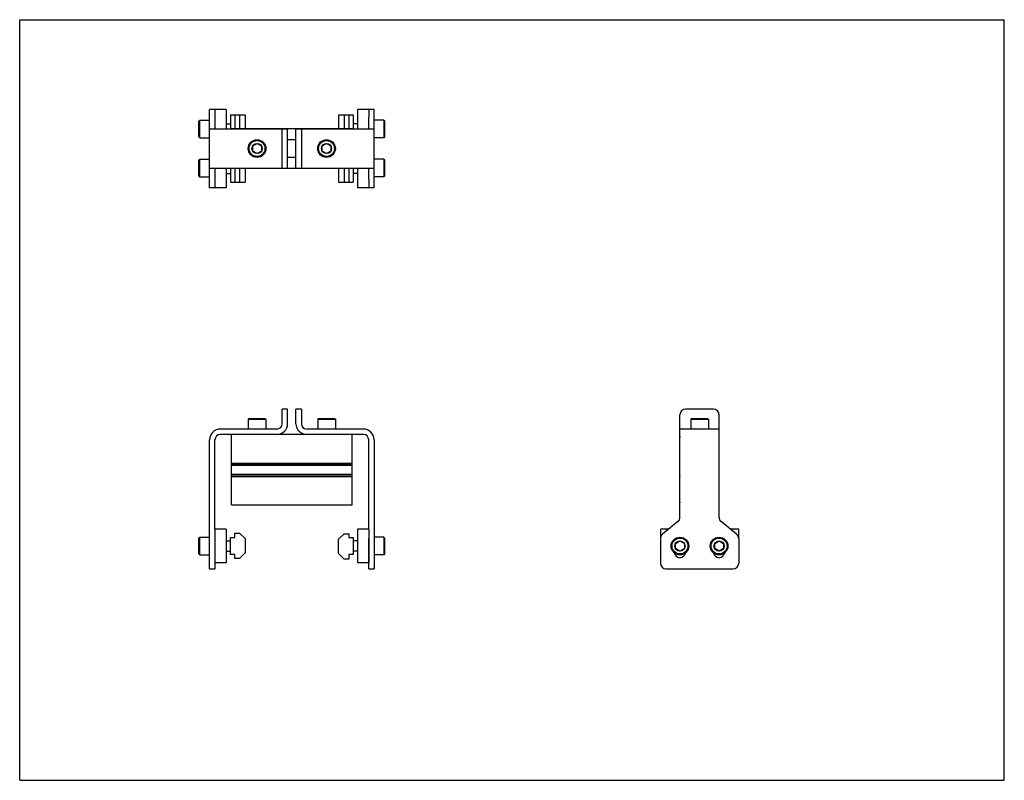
# Model space of a CAD drawing. Header units: inches. Extents: x 0 to 22, y 0 to 17.
import ezdxf

# ---------------------------------------------------------------- set-up
doc = ezdxf.new("R2010")
doc.units = ezdxf.units.IN
doc.header["$LTSCALE"] = 1.21
doc.header["$MEASUREMENT"] = 0
doc.layers.get('0').update_dxf_attribs({"linetype": 'CONTINUOUS'})
for name, color, linetype in [('200626M_BL6', 7, 'CONTINUOUS'), ('200626M_BL7', 7, 'CONTINUOUS'), ('202444_BL2', 7, 'CONTINUOUS'), ('202444_BL5', 7, 'CONTINUOUS'), ('207134_BL1', 7, 'CONTINUOUS'), ('207134_BL4', 7, 'CONTINUOUS'), ('207135_WW_207135_03_BL9', 7, 'CONTINUOUS'), ('9206XXM_920614M_BL10', 7, 'CONTINUOUS'), ('9206XXM_920614M_BL3', 7, 'CONTINUOUS'), ('9206XXM_920620M_BL0', 7, 'CONTINUOUS'), ('9206XXM_920620M_BL11', 7, 'CONTINUOUS'), ('9206XXM_920620M_BL12', 7, 'CONTINUOUS'), ('9206XXM_920620M_BL8', 7, 'CONTINUOUS')]:
    doc.layers.add(name, color=color, linetype=linetype)

# ---------------------------------------------------------------- blocks, each defined once
blk = doc.blocks.new('9206XXM_920620M_BL0', base_point=(4.357, 9.459))
at = {"layer": '9206XXM_920620M_BL0', "color": 7, "linetype": 'CONTINUOUS'}
for p, q in [((4.006, 13.86), (4.026, 13.88)), ((4.026, 13.486), (4.026, 13.88)), ((4.026, 13.88), (4.242, 13.88)), ((4.006, 13.506), (4.006, 13.86)), ((4.006, 13.506), (4.026, 13.486)), ((4.026, 13.486), (4.242, 13.486)), ((4.612, 13.565), (4.708, 13.565)), ((4.006, 5.413), (4.026, 5.433)), ((4.006, 5.059), (4.006, 5.413)), ((4.026, 5.039), (4.026, 5.433)), ((4.026, 5.433), (4.242, 5.433)), ((4.612, 5.354), (4.708, 5.354)), ((4.612, 5.118), (4.708, 5.118)), ((4.006, 5.059), (4.026, 5.039)), ((4.026, 5.039), (4.242, 5.039))]:
    blk.add_line(p, q, dxfattribs=at)
blk = doc.blocks.new('207134_BL1', base_point=(5.115, 9.861))
at = {"layer": '207134_BL1', "color": 7, "linetype": 'CONTINUOUS'}
for p, q in [((4.242, 13.245), (4.242, 14.995)), ((4.362, 14.995), (4.242, 14.995)), ((4.362, 14.811), (4.362, 14.558)), ((4.242, 14.558), (5.987, 14.558)), ((5.867, 13.683), (5.867, 14.558)), ((5.987, 13.683), (5.987, 14.558)), ((4.242, 13.683), (5.987, 13.683)), ((4.362, 13.683), (4.362, 13.429)), ((4.362, 13.245), (4.242, 13.245)), ((5.867, 7.971), (5.867, 8.296)), ((5.987, 8.296), (5.867, 8.296)), ((5.987, 7.971), (5.987, 8.296)), ((5.747, 7.851), (4.482, 7.851)), ((5.747, 7.731), (4.482, 7.731)), ((4.242, 4.726), (4.242, 7.611)), ((4.362, 5.611), (4.362, 7.611)), ((4.362, 5.402), (4.362, 4.726)), ((4.242, 4.726), (4.362, 4.726))]:
    blk.add_line(p, q, dxfattribs=at)
for centre, radius, start, end in [((5.747, 7.971), 0.24, 270, 360), ((5.747, 7.971), 0.12, 270, 360), ((4.482, 7.611), 0.24, 90, 180), ((4.482, 7.611), 0.12, 90, 180)]:
    blk.add_arc(centre, radius, start, end, dxfattribs=at)
blk = doc.blocks.new('202444_BL2', base_point=(4.487, 9.928))
at = {"layer": '202444_BL2', "color": 7, "linetype": 'CONTINUOUS'}
for p, q in [((4.362, 14.995), (4.362, 14.811)), ((4.612, 14.995), (4.362, 14.995)), ((4.612, 14.995), (4.612, 14.558)), ((4.612, 13.683), (4.612, 13.245)), ((4.362, 13.429), (4.362, 13.245)), ((4.612, 13.245), (4.362, 13.245)), ((4.362, 5.611), (4.362, 4.861)), ((4.612, 5.611), (4.362, 5.611)), ((4.612, 5.611), (4.612, 4.861)), ((4.612, 4.861), (4.362, 4.861))]:
    blk.add_line(p, q, dxfattribs=at)
blk = doc.blocks.new('9206XXM_920614M_BL3', base_point=(5.304, 11.084))
at = {"layer": '9206XXM_920614M_BL3', "color": 7, "linetype": 'CONTINUOUS'}
for p, q in [((5.206, 14.177), (5.304, 14.234)), ((5.206, 14.063), (5.206, 14.177)), ((5.304, 14.234), (5.403, 14.177)), ((5.403, 14.177), (5.403, 14.063)), ((5.304, 14.007), (5.206, 14.063)), ((5.403, 14.063), (5.304, 14.007)), ((5.127, 8.087), (5.107, 8.068)), ((5.107, 8.068), (5.107, 7.851)), ((5.107, 8.068), (5.501, 8.068)), ((5.127, 8.087), (5.481, 8.087)), ((5.481, 8.087), (5.501, 8.068)), ((5.501, 8.068), (5.501, 7.851))]:
    blk.add_line(p, q, dxfattribs=at)
for radius in [0.197, 0.177, 0.114]:
    blk.add_circle((5.304, 14.12), radius, dxfattribs=at)
blk = doc.blocks.new('207134_BL4', base_point=(11.119, 9.861))
at = {"layer": '207134_BL4', "color": 7, "linetype": 'CONTINUOUS'}
for p, q in [((7.918, 14.995), (7.798, 14.995)), ((7.918, 13.245), (7.918, 14.995)), ((7.798, 14.558), (7.798, 14.811)), ((6.173, 13.683), (6.173, 14.558)), ((6.173, 14.558), (7.918, 14.558)), ((6.293, 14.558), (6.293, 13.683)), ((6.173, 13.683), (7.918, 13.683)), ((7.798, 13.429), (7.798, 13.683)), ((7.918, 13.245), (7.798, 13.245)), ((6.173, 7.971), (6.173, 8.296)), ((6.293, 8.296), (6.173, 8.296)), ((6.293, 8.296), (6.293, 7.971)), ((14.752, 5.877), (14.752, 8.171)), ((15.502, 8.296), (14.877, 8.296)), ((15.627, 5.877), (15.627, 8.171)), ((7.678, 7.851), (6.413, 7.851)), ((7.678, 7.731), (6.413, 7.731)), ((15.627, 7.851), (14.752, 7.851)), ((7.798, 5.611), (7.798, 7.611)), ((7.918, 7.611), (7.918, 4.726)), ((14.706, 5.781), (14.361, 5.499)), ((16.019, 5.499), (15.673, 5.781)), ((7.798, 4.726), (7.798, 5.402)), ((14.315, 5.402), (14.315, 4.851)), ((16.065, 5.402), (16.065, 4.851)), ((7.798, 4.726), (7.918, 4.726)), ((14.44, 4.726), (15.94, 4.726))]:
    blk.add_line(p, q, dxfattribs=at)
for centre, radius, start, end in [((14.877, 8.171), 0.125, 90, 180), ((15.502, 8.171), 0.125, 0, 90), ((6.413, 7.971), 0.24, 180, 270), ((6.413, 7.971), 0.12, 180, 270), ((7.678, 7.611), 0.24, 0, 90), ((7.678, 7.611), 0.12, 0, 90), ((14.627, 5.877), 0.125, 309.2144, 360), ((15.752, 5.877), 0.125, 180, 230.7856), ((14.44, 5.402), 0.125, 129.2144, 180), ((15.94, 5.402), 0.125, 0, 50.7856), ((14.752, 5.101), 0.125, 188.3515, 351.6436), ((15.627, 5.101), 0.125, 188.3515, 351.6436), ((14.44, 4.851), 0.125, 180, 270), ((15.94, 4.851), 0.125, 270, 360)]:
    blk.add_arc(centre, radius, start, end, dxfattribs=at)
blk = doc.blocks.new('202444_BL5', base_point=(11.806, 9.928))
at = {"layer": '202444_BL5', "color": 7, "linetype": 'CONTINUOUS'}
for p, q in [((7.798, 14.995), (7.548, 14.995)), ((7.548, 14.995), (7.548, 14.558)), ((7.798, 14.995), (7.798, 14.811)), ((7.548, 13.683), (7.548, 13.245)), ((7.798, 13.429), (7.798, 13.245)), ((7.798, 13.245), (7.548, 13.245)), ((7.798, 5.611), (7.548, 5.611)), ((7.548, 5.611), (7.548, 4.861)), ((7.798, 5.611), (7.798, 4.861)), ((14.315, 5.611), (14.315, 5.402)), ((14.499, 5.611), (14.315, 5.611)), ((16.065, 5.611), (15.881, 5.611)), ((16.065, 5.402), (16.065, 5.611)), ((7.798, 4.861), (7.548, 4.861))]:
    blk.add_line(p, q, dxfattribs=at)
blk = doc.blocks.new('200626M_BL6', base_point=(7.288, 9.908))
at = {"layer": '200626M_BL6', "color": 7, "linetype": 'CONTINUOUS'}
for p, q in [((7.124, 14.87), (7.452, 14.87)), ((7.124, 14.87), (7.124, 14.561)), ((7.249, 14.87), (7.249, 14.561)), ((7.352, 14.87), (7.352, 14.561)), ((7.452, 14.87), (7.452, 14.558)), ((7.124, 13.679), (7.124, 13.37)), ((7.249, 13.679), (7.249, 13.37)), ((7.352, 13.679), (7.352, 13.37)), ((7.452, 13.683), (7.452, 13.37)), ((7.124, 13.37), (7.452, 13.37)), ((7.249, 5.512), (7.124, 5.387)), ((7.249, 5.512), (7.352, 5.512)), ((7.352, 5.512), (7.352, 5.424)), ((7.124, 5.071), (7.124, 5.387)), ((7.352, 5.424), (7.452, 5.424)), ((7.452, 5.424), (7.452, 5.049)), ((7.124, 5.071), (7.249, 4.946)), ((7.352, 4.946), (7.249, 4.946)), ((7.452, 5.049), (7.352, 5.049)), ((7.352, 5.049), (7.352, 4.946))]:
    blk.add_line(p, q, dxfattribs=at)
blk = doc.blocks.new('200626M_BL7', base_point=(4.872, 9.915))
at = {"layer": '200626M_BL7', "color": 7, "linetype": 'CONTINUOUS'}
for p, q in [((4.708, 14.87), (4.708, 14.558)), ((4.708, 14.87), (5.036, 14.87)), ((4.808, 14.87), (4.808, 14.561)), ((4.911, 14.87), (4.911, 14.561)), ((5.036, 14.87), (5.036, 14.561)), ((4.708, 13.683), (4.708, 13.37)), ((4.808, 13.679), (4.808, 13.37)), ((4.911, 13.679), (4.911, 13.37)), ((5.036, 13.679), (5.036, 13.37)), ((4.708, 13.37), (5.036, 13.37)), ((4.808, 5.424), (4.808, 5.527)), ((4.808, 5.527), (4.911, 5.527)), ((5.036, 5.402), (4.911, 5.527)), ((4.708, 5.049), (4.708, 5.424)), ((4.708, 5.424), (4.808, 5.424)), ((5.036, 5.402), (5.036, 5.086)), ((4.911, 4.961), (5.036, 5.086)), ((4.808, 5.049), (4.708, 5.049)), ((4.808, 4.961), (4.808, 5.049)), ((4.911, 4.961), (4.808, 4.961))]:
    blk.add_line(p, q, dxfattribs=at)
blk = doc.blocks.new('9206XXM_920620M_BL8', base_point=(11.201, 9.459))
at = {"layer": '9206XXM_920620M_BL8', "color": 7, "linetype": 'CONTINUOUS'}
for p, q in [((8.135, 13.88), (7.918, 13.88)), ((8.135, 13.88), (8.154, 13.86)), ((8.135, 13.88), (8.135, 13.486)), ((8.154, 13.86), (8.154, 13.506)), ((7.548, 13.565), (7.452, 13.565)), ((8.135, 13.486), (7.918, 13.486)), ((8.154, 13.506), (8.135, 13.486)), ((7.548, 5.354), (7.452, 5.354)), ((8.135, 5.433), (7.918, 5.433)), ((8.154, 5.413), (8.135, 5.433)), ((8.135, 5.433), (8.135, 5.039)), ((8.154, 5.413), (8.154, 5.059)), ((14.654, 5.293), (14.752, 5.35)), ((14.654, 5.179), (14.654, 5.293)), ((14.752, 5.35), (14.851, 5.293)), ((14.851, 5.293), (14.851, 5.179)), ((7.548, 5.118), (7.452, 5.118)), ((14.752, 5.123), (14.654, 5.179)), ((14.851, 5.179), (14.752, 5.123)), ((8.135, 5.039), (7.918, 5.039)), ((8.154, 5.059), (8.135, 5.039))]:
    blk.add_line(p, q, dxfattribs=at)
for radius in [0.197, 0.177, 0.114]:
    blk.add_circle((14.752, 5.236), radius, dxfattribs=at)
blk = doc.blocks.new('207135_WW_207135_03_BL9', base_point=(10.18, 10.359))
at = {"layer": '207135_WW_207135_03_BL9', "color": 7, "linetype": 'CONTINUOUS'}
for p, q in [((4.73, 14.558), (4.73, 14.561)), ((7.43, 14.561), (4.73, 14.561)), ((7.43, 14.561), (7.43, 14.558)), ((6.173, 14.317), (5.987, 14.317)), ((6.173, 13.923), (5.987, 13.923)), ((4.73, 13.679), (4.73, 13.683)), ((4.73, 13.679), (7.43, 13.679)), ((7.43, 13.683), (7.43, 13.679)), ((4.73, 6.156), (4.73, 7.731)), ((6.413, 7.731), (5.747, 7.731)), ((7.43, 6.156), (7.43, 7.731)), ((14.749, 7.091), (14.749, 7.669)), ((15.631, 7.091), (15.631, 7.669)), ((4.73, 7.091), (7.43, 7.091)), ((4.73, 7.055), (7.43, 7.055)), ((4.73, 7.045), (7.43, 7.045)), ((14.749, 7.091), (14.752, 7.088)), ((15.627, 7.088), (15.631, 7.091)), ((4.73, 6.842), (7.43, 6.842)), ((4.73, 6.829), (7.43, 6.829)), ((4.73, 6.793), (7.43, 6.793)), ((14.752, 6.797), (14.749, 6.793)), ((14.749, 6.219), (14.749, 6.793)), ((15.631, 6.793), (15.627, 6.797)), ((15.631, 6.219), (15.631, 6.793)), ((4.73, 6.156), (7.43, 6.156))]:
    blk.add_line(p, q, dxfattribs=at)
for centre, start, end in [((14.811, 7.669), 161.1124, 180), ((15.568, 7.669), 0, 18.8876), ((14.811, 6.219), 180, 198.8876), ((15.568, 6.219), 341.1124, 360)]:
    blk.add_arc(centre, 0.0625, start, end, dxfattribs=at)
blk = doc.blocks.new('9206XXM_920614M_BL10', base_point=(11.023, 11.084))
at = {"layer": '9206XXM_920614M_BL10', "color": 7, "linetype": 'CONTINUOUS'}
for p, q in [((6.758, 14.177), (6.856, 14.234)), ((6.758, 14.063), (6.758, 14.177)), ((6.856, 14.234), (6.955, 14.177)), ((6.955, 14.177), (6.955, 14.063)), ((6.856, 14.007), (6.758, 14.063)), ((6.955, 14.063), (6.856, 14.007)), ((6.679, 8.087), (6.659, 8.068)), ((6.659, 8.068), (6.659, 7.851)), ((6.659, 8.068), (7.053, 8.068)), ((6.679, 8.087), (7.033, 8.087)), ((7.033, 8.087), (7.053, 8.068)), ((7.053, 8.068), (7.053, 7.851)), ((15.013, 8.087), (14.993, 8.068)), ((14.993, 8.068), (14.993, 7.851)), ((14.993, 8.068), (15.387, 8.068)), ((15.013, 8.087), (15.367, 8.087)), ((15.367, 8.087), (15.387, 8.068)), ((15.387, 8.068), (15.387, 7.851))]:
    blk.add_line(p, q, dxfattribs=at)
for radius in [0.197, 0.177, 0.114]:
    blk.add_circle((6.856, 14.12), radius, dxfattribs=at)
blk = doc.blocks.new('9206XXM_920620M_BL11', base_point=(4.357, 14.558))
at = {"layer": '9206XXM_920620M_BL11', "color": 7, "linetype": 'CONTINUOUS'}
for p, q in [((4.006, 14.735), (4.026, 14.755)), ((4.026, 14.361), (4.026, 14.755)), ((4.026, 14.755), (4.242, 14.755)), ((4.006, 14.381), (4.006, 14.735)), ((4.612, 14.676), (4.708, 14.676)), ((4.006, 14.381), (4.026, 14.361)), ((4.026, 14.361), (4.242, 14.361))]:
    blk.add_line(p, q, dxfattribs=at)
blk = doc.blocks.new('9206XXM_920620M_BL12', base_point=(11.638, 9.897))
at = {"layer": '9206XXM_920620M_BL12', "color": 7, "linetype": 'CONTINUOUS'}
for p, q in [((8.135, 14.755), (7.918, 14.755)), ((8.135, 14.755), (8.154, 14.735)), ((8.135, 14.755), (8.135, 14.361)), ((7.548, 14.676), (7.452, 14.676)), ((8.154, 14.735), (8.154, 14.381)), ((8.135, 14.361), (7.918, 14.361)), ((8.154, 14.381), (8.135, 14.361)), ((15.529, 5.293), (15.627, 5.35)), ((15.529, 5.179), (15.529, 5.293)), ((15.627, 5.35), (15.726, 5.293)), ((15.726, 5.293), (15.726, 5.179)), ((15.627, 5.123), (15.529, 5.179)), ((15.726, 5.179), (15.627, 5.123))]:
    blk.add_line(p, q, dxfattribs=at)
for radius in [0.197, 0.177, 0.114]:
    blk.add_circle((15.627, 5.236), radius, dxfattribs=at)

msp = doc.modelspace()

# ---------------------------------------------------------------- linework, layer by layer
at = {"color": 7, "linetype": 'CONTINUOUS'}
for p, q in [((0, 0), (0, 17)), ((0, 17), (22, 17)), ((22, 0), (22, 17)), ((0, 0), (22, 0))]:
    msp.add_line(p, q, dxfattribs=at)

# ---------------------------------------------------------------- block references
at = {"layer": '200626M_BL6'}
msp.add_blockref('200626M_BL6', (7.288, 9.908), dxfattribs=at)
at = {"layer": '200626M_BL7'}
msp.add_blockref('200626M_BL7', (4.872, 9.915), dxfattribs=at)
at = {"layer": '202444_BL2'}
msp.add_blockref('202444_BL2', (4.487, 9.928), dxfattribs=at)
at = {"layer": '202444_BL5'}
msp.add_blockref('202444_BL5', (11.806, 9.928), dxfattribs=at)
at = {"layer": '207134_BL1'}
msp.add_blockref('207134_BL1', (5.115, 9.861), dxfattribs=at)
at = {"layer": '207134_BL4'}
msp.add_blockref('207134_BL4', (11.119, 9.861), dxfattribs=at)
at = {"layer": '207135_WW_207135_03_BL9'}
msp.add_blockref('207135_WW_207135_03_BL9', (10.18, 10.359), dxfattribs=at)
at = {"layer": '9206XXM_920614M_BL10'}
msp.add_blockref('9206XXM_920614M_BL10', (11.023, 11.084), dxfattribs=at)
at = {"layer": '9206XXM_920614M_BL3'}
msp.add_blockref('9206XXM_920614M_BL3', (5.304, 11.084), dxfattribs=at)
at = {"layer": '9206XXM_920620M_BL0'}
msp.add_blockref('9206XXM_920620M_BL0', (4.357, 9.459), dxfattribs=at)
at = {"layer": '9206XXM_920620M_BL11'}
msp.add_blockref('9206XXM_920620M_BL11', (4.357, 14.558), dxfattribs=at)
at = {"layer": '9206XXM_920620M_BL12'}
msp.add_blockref('9206XXM_920620M_BL12', (11.638, 9.897), dxfattribs=at)
at = {"layer": '9206XXM_920620M_BL8'}
msp.add_blockref('9206XXM_920620M_BL8', (11.201, 9.459), dxfattribs=at)

doc.saveas('drawing.dxf')
